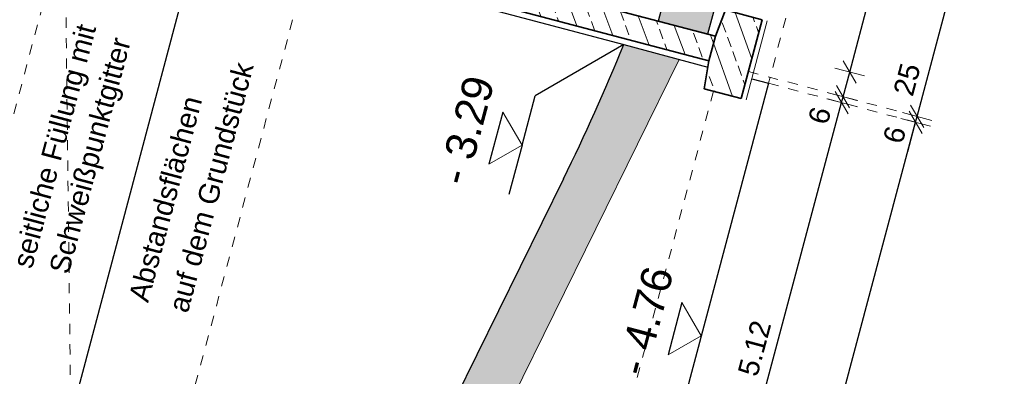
# Model space of a CAD drawing. Header units: metres. Extents: x 4462371 to 4462630, y 5328161 to 5328403.
# Tile 11 of 152: x 4462395.04 to 4462404.67, y 5328262.54 to 5328266.03. Entities that reach past the tile are written whole.
import ezdxf

# ---------------------------------------------------------------- set-up
doc = ezdxf.new("R2010")
doc.units = ezdxf.units.M
doc.header["$PDMODE"] = 65
doc.linetypes.add('AUSGEZOGEN', pattern=[0])
doc.linetypes.add('VERDECKT2_S2', pattern=[0.15, 0.1, -0.05])
for name, color, linetype, lineweight in [('Maßlinie_Allgemein', 7, 'AUSGEZOGEN', 13), ('Schraffur', 7, 'AUSGEZOGEN', 158), ('Standard', 7, 'AUSGEZOGEN', 13)]:
    doc.layers.add(name, color=color, linetype=linetype, lineweight=lineweight)
doc.styles.add('ARIAL', font='ARIAL.TTF')
doc.dimstyles.new('_DIMSTYLE_12', dxfattribs={"dimtxt": 0.2, "dimasz": 0.3, "dimexe": 0, "dimexo": 0, "dimgap": 0.1, "dimtad": 2, "dimrnd": 0.01, "dimzin": 4, "dimdsep": 46, "dimtxsty": 'ARIAL', "dimblk1": 'ALL_ML_STRICH', "dimblk2": 'ALL_ML_STRICH', "dimsah": 1, "dimcen": 0, "dimclrd": 7, "dimclre": 7, "dimclrt": 7, "dimadec": 0, "dimazin": 0, "dimtfac": 1, "dimtdec": 0, "dimtix": 1, "dimtmove": 2, "dimatfit": 3, "dimfxl": 0, "dimtzin": 0, "dimlwd": 0, "dimlwe": 13, "dimarcsym": 0})
doc.dimstyles.new('_DIMSTYLE_14', dxfattribs={"dimtxt": 0.2, "dimasz": 0.3, "dimexe": 0, "dimexo": 0, "dimgap": 0.1, "dimtad": 2, "dimdec": 1, "dimlfac": 100, "dimrnd": 1, "dimzin": 4, "dimdsep": 46, "dimtxsty": 'ARIAL', "dimblk1": 'ALL_ML_STRICH', "dimblk2": 'ALL_ML_STRICH', "dimsah": 1, "dimcen": 0, "dimclrd": 7, "dimclre": 7, "dimclrt": 7, "dimadec": 0, "dimazin": 0, "dimtfac": 1, "dimtdec": 0, "dimtix": 1, "dimtmove": 2, "dimatfit": 3, "dimfxl": 0, "dimtvp": 1.2, "dimtzin": 0, "dimlwd": 0, "dimlwe": 13, "dimarcsym": 0})
doc.dimstyles.new('_DIMSTYLE_24', dxfattribs={"dimtxt": 0.2, "dimasz": 0.3, "dimexe": 0, "dimexo": 0, "dimgap": 0.1, "dimtad": 0, "dimdec": 1, "dimlfac": 100, "dimrnd": 1, "dimzin": 4, "dimdsep": 46, "dimtxsty": 'ARIAL', "dimblk1": 'ALL_ML_STRICH', "dimblk2": 'ALL_ML_STRICH', "dimsah": 1, "dimcen": 0, "dimclrd": 7, "dimclre": 7, "dimclrt": 7, "dimadec": 0, "dimazin": 0, "dimtfac": 1, "dimtdec": 0, "dimtix": 1, "dimtmove": 2, "dimatfit": 3, "dimfxl": 0, "dimtvp": 1.2, "dimtzin": 0, "dimlwd": 0, "dimlwe": 13, "dimarcsym": 0})
pattern_1 = [(110, (0, 0), (-0.281907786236, -0.102606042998), []), (110, (-0.14095, -0.0513), (-0.281907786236, -0.102606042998), [0.1, -0.05])]

# ---------------------------------------------------------------- blocks, each defined once
blk = doc.blocks.new('ALL_ML_STRICH')
at = {"color": 0, "linetype": 'ByBlock', "lineweight": -2}
for p, q in [((0, -0.5), (0, 0.5)), ((-1, 0), (0.5, 0)), ((-0.3, -0.3), (0.3, 0.3))]:
    blk.add_line(p, q, dxfattribs=at)
blk = doc.blocks.new('*D313')
at = {"layer": 'DEFPOINTS', "color": 7, "linetype": 'AUSGEZOGEN', "lineweight": 13}
for p in [(4462402.3655, 5328265.4083), (4462394.3906, 5328248.0191), (4462398.9524, 5328246.8041)]:
    blk.add_point(p, dxfattribs=at)
at = {"layer": 'Maßlinie_Allgemein', "color": 7, "linetype": 'AUSGEZOGEN', "lineweight": -2}
for p, q in [((4462398.9524, 5328246.8041), (4462403.8052, 5328265.0249)), ((4462403.8052, 5328265.0249), (4462403.8052, 5328265.0249)), ((4462398.9524, 5328246.8041), (4462398.9524, 5328246.8041))]:
    blk.add_line(p, q, dxfattribs=at)
at = {"layer": 'Maßlinie_Allgemein', "color": 7, "linetype": 'AUSGEZOGEN', "lineweight": 13, "xscale": 0.3, "yscale": 0.3, "zscale": 0.3}
for p, rotation in [((4462403.8052, 5328265.0249), 75.08618480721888), ((4462398.9524, 5328246.8041), 255.0861848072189)]:
    blk.add_blockref('ALL_ML_STRICH', p, dxfattribs=dict(at, rotation=rotation))
at = {"layer": 'Maßlinie_Allgemein', "color": 7, "linetype": 'AUSGEZOGEN', "lineweight": 13, "insert": (4462401.184, 5328255.9734), "char_height": 0.2, "width": 1, "attachment_point": 5, "rotation": 75.08618, "style": 'ARIAL'}
blk.add_mtext('\\A1;{\\A1;{18.86\\H0.132000;\\S^ ;}}', dxfattribs=at)
blk = doc.blocks.new('*D314')
at = {"layer": 'DEFPOINTS', "color": 7, "linetype": 'AUSGEZOGEN', "lineweight": 13}
for p in [(4462401.463, 5328265.7108), (4462402.3655, 5328265.4083), (4462403.8052, 5328265.0249)]:
    blk.add_point(p, dxfattribs=at)
at = {"layer": 'Maßlinie_Allgemein', "color": 7, "linetype": 'AUSGEZOGEN', "lineweight": -2}
for p, q in [((4462403.8052, 5328265.0249), (4462403.8207, 5328265.0829)), ((4462403.8052, 5328265.0249), (4462403.8052, 5328265.0249)), ((4462403.8207, 5328265.0829), (4462403.8207, 5328265.0829))]:
    blk.add_line(p, q, dxfattribs=at)
at = {"layer": 'Maßlinie_Allgemein', "color": 7, "linetype": 'AUSGEZOGEN', "lineweight": 13, "xscale": 0.3, "yscale": 0.3, "zscale": 0.3}
for p, rotation in [((4462403.8052, 5328265.0249), 255.0861848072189), ((4462403.8207, 5328265.0829), 75.08618480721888)]:
    blk.add_blockref('ALL_ML_STRICH', p, dxfattribs=dict(at, rotation=rotation))
at = {"layer": 'Maßlinie_Allgemein', "color": 7, "linetype": 'AUSGEZOGEN', "lineweight": 13, "insert": (4462403.599, 5328264.9029), "char_height": 0.2, "width": 0.6, "attachment_point": 5, "rotation": 75.08618, "style": 'ARIAL'}
blk.add_mtext('\\A1;{\\A1;{6\\H0.132000;\\S^ ;}}', dxfattribs=at)
blk = doc.blocks.new('*D315')
at = {"layer": 'DEFPOINTS', "color": 7, "linetype": 'AUSGEZOGEN', "lineweight": 13}
for p in [(4462402.1707, 5328268.3682), (4462401.463, 5328265.7108), (4462403.8207, 5328265.0829)]:
    blk.add_point(p, dxfattribs=at)
at = {"layer": 'Maßlinie_Allgemein', "color": 7, "linetype": 'AUSGEZOGEN', "lineweight": -2}
for p, q in [((4462403.8207, 5328265.0829), (4462404.5284, 5328267.7402)), ((4462404.5284, 5328267.7402), (4462404.5284, 5328267.7402)), ((4462403.8207, 5328265.0829), (4462403.8207, 5328265.0829))]:
    blk.add_line(p, q, dxfattribs=at)
at = {"layer": 'Maßlinie_Allgemein', "color": 7, "linetype": 'AUSGEZOGEN', "lineweight": 13, "xscale": 0.3, "yscale": 0.3, "zscale": 0.3}
for p, rotation in [((4462404.5284, 5328267.7402), 75.08618480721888), ((4462403.8207, 5328265.0829), 255.0861848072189)]:
    blk.add_blockref('ALL_ML_STRICH', p, dxfattribs=dict(at, rotation=rotation))
at = {"layer": 'Maßlinie_Allgemein', "color": 7, "linetype": 'AUSGEZOGEN', "lineweight": 13, "insert": (4462403.9815, 5328266.4771), "char_height": 0.2, "width": 0.8, "attachment_point": 5, "rotation": 75.08618, "style": 'ARIAL'}
blk.add_mtext('\\A1;{\\A1;{2.75\\H0.132000;\\S^ ;}}', dxfattribs=at)
blk = doc.blocks.new('*D319')
at = {"layer": 'DEFPOINTS', "color": 7, "linetype": 'AUSGEZOGEN', "lineweight": 13}
for p in [(4462402.3655, 5328265.4083), (4462399.8517, 5328260.7794), (4462401.7628, 5328260.2704)]:
    blk.add_point(p, dxfattribs=at)
at = {"layer": 'Maßlinie_Allgemein', "color": 7, "linetype": 'AUSGEZOGEN', "lineweight": -2}
for p, q in [((4462401.7628, 5328260.2704), (4462403.0805, 5328265.2179)), ((4462403.0805, 5328265.2179), (4462403.0805, 5328265.2179)), ((4462401.7628, 5328260.2704), (4462401.7628, 5328260.2704))]:
    blk.add_line(p, q, dxfattribs=at)
at = {"layer": 'Maßlinie_Allgemein', "color": 7, "linetype": 'AUSGEZOGEN', "lineweight": 13, "xscale": 0.3, "yscale": 0.3, "zscale": 0.3}
for p, rotation in [((4462403.0805, 5328265.2179), 75.08618481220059), ((4462401.7628, 5328260.2704), 255.0861848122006)]:
    blk.add_blockref('ALL_ML_STRICH', p, dxfattribs=dict(at, rotation=rotation))
at = {"layer": 'Maßlinie_Allgemein', "color": 7, "linetype": 'AUSGEZOGEN', "lineweight": 13, "insert": (4462402.2291, 5328262.8114), "char_height": 0.2, "width": 0.8, "attachment_point": 5, "rotation": 75.08618, "style": 'ARIAL'}
blk.add_mtext('\\A1;{\\A1;{5.12\\H0.132000;\\S^ ;}}', dxfattribs=at)
blk = doc.blocks.new('*D320')
at = {"layer": 'DEFPOINTS', "color": 7, "linetype": 'AUSGEZOGEN', "lineweight": 13}
for p in [(4462401.463, 5328265.7108), (4462402.3655, 5328265.4083), (4462403.0805, 5328265.2179)]:
    blk.add_point(p, dxfattribs=at)
at = {"layer": 'Maßlinie_Allgemein', "color": 7, "linetype": 'AUSGEZOGEN', "lineweight": -2}
for p, q in [((4462403.0805, 5328265.2179), (4462403.096, 5328265.2759)), ((4462403.0805, 5328265.2179), (4462403.0805, 5328265.2179)), ((4462403.096, 5328265.2759), (4462403.096, 5328265.2759))]:
    blk.add_line(p, q, dxfattribs=at)
at = {"layer": 'Maßlinie_Allgemein', "color": 7, "linetype": 'AUSGEZOGEN', "lineweight": 13, "xscale": 0.3, "yscale": 0.3, "zscale": 0.3}
for p, rotation in [((4462403.0805, 5328265.2179), 255.0861848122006), ((4462403.096, 5328265.2759), 75.08618481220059)]:
    blk.add_blockref('ALL_ML_STRICH', p, dxfattribs=dict(at, rotation=rotation))
at = {"layer": 'Maßlinie_Allgemein', "color": 7, "linetype": 'AUSGEZOGEN', "lineweight": 13, "insert": (4462402.8661, 5328265.0911), "char_height": 0.2, "width": 0.6, "attachment_point": 5, "rotation": 75.08618, "style": 'ARIAL'}
blk.add_mtext('\\A1;{\\A1;{6\\H0.132000;\\S^ ;}}', dxfattribs=at)
blk = doc.blocks.new('*D321')
at = {"layer": 'DEFPOINTS', "color": 7, "linetype": 'AUSGEZOGEN', "lineweight": 13}
for p in [(4462401.2858, 5328266.0167), (4462401.463, 5328265.7108), (4462403.096, 5328265.2759)]:
    blk.add_point(p, dxfattribs=at)
at = {"layer": 'Maßlinie_Allgemein', "color": 7, "linetype": 'AUSGEZOGEN', "lineweight": -2}
for p, q in [((4462403.096, 5328265.2759), (4462403.1603, 5328265.5175)), ((4462403.1603, 5328265.5175), (4462403.1603, 5328265.5175)), ((4462403.096, 5328265.2759), (4462403.096, 5328265.2759))]:
    blk.add_line(p, q, dxfattribs=at)
at = {"layer": 'Maßlinie_Allgemein', "color": 7, "linetype": 'AUSGEZOGEN', "lineweight": 13, "xscale": 0.3, "yscale": 0.3, "zscale": 0.3}
for p, rotation in [((4462403.1603, 5328265.5175), 75.08618481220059), ((4462403.096, 5328265.2759), 255.0861848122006)]:
    blk.add_blockref('ALL_ML_STRICH', p, dxfattribs=dict(at, rotation=rotation))
at = {"layer": 'Maßlinie_Allgemein', "color": 7, "linetype": 'AUSGEZOGEN', "lineweight": 13, "insert": (4462403.721, 5328265.4443), "char_height": 0.2, "width": 0.8, "attachment_point": 5, "rotation": 75.08618, "style": 'ARIAL'}
blk.add_mtext('\\A1;{\\A1;{25\\H0.132000;\\S^ ;}}', dxfattribs=at)
blk = doc.blocks.new('*D322')
at = {"layer": 'DEFPOINTS', "color": 7, "linetype": 'AUSGEZOGEN', "lineweight": 13}
for p in [(4462401.8648, 5328268.1909), (4462401.2858, 5328266.0167), (4462403.1603, 5328265.5175)]:
    blk.add_point(p, dxfattribs=at)
at = {"layer": 'Maßlinie_Allgemein', "color": 7, "linetype": 'AUSGEZOGEN', "lineweight": -2}
for p, q in [((4462403.1603, 5328265.5175), (4462403.7394, 5328267.6917)), ((4462403.7394, 5328267.6917), (4462403.7394, 5328267.6917)), ((4462403.1603, 5328265.5175), (4462403.1603, 5328265.5175))]:
    blk.add_line(p, q, dxfattribs=at)
at = {"layer": 'Maßlinie_Allgemein', "color": 7, "linetype": 'AUSGEZOGEN', "lineweight": 13, "xscale": 0.3, "yscale": 0.3, "zscale": 0.3}
for p, rotation in [((4462403.7394, 5328267.6917), 75.08618481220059), ((4462403.1603, 5328265.5175), 255.0861848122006)]:
    blk.add_blockref('ALL_ML_STRICH', p, dxfattribs=dict(at, rotation=rotation))
at = {"layer": 'Maßlinie_Allgemein', "color": 7, "linetype": 'AUSGEZOGEN', "lineweight": 13, "insert": (4462403.2568, 5328266.6702), "char_height": 0.2, "width": 0.8, "attachment_point": 5, "rotation": 75.08618, "style": 'ARIAL'}
blk.add_mtext('\\A1;{\\A1;{2.25\\H0.132000;\\S^ ;}}', dxfattribs=at)
blk = doc.blocks.new('*D603')
at = {"layer": 'DEFPOINTS', "color": 7, "linetype": 'AUSGEZOGEN', "lineweight": 13}
for p in [(4462402.6384, 5328266.4326), (4462401.2858, 5328266.0167), (4462402.3655, 5328265.4083)]:
    blk.add_point(p, dxfattribs=at)
at = {"layer": 'Maßlinie_Allgemein', "color": 7, "linetype": 'AUSGEZOGEN', "lineweight": -2}
for p, q in [((4462401.4788, 5328266.7415), (4462401.4788, 5328266.7415)), ((4462402.6384, 5328266.4326), (4462401.4788, 5328266.7415)), ((4462402.6384, 5328266.4326), (4462402.6384, 5328266.4326))]:
    blk.add_line(p, q, dxfattribs=at)
at = {"layer": 'Maßlinie_Allgemein', "color": 7, "linetype": 'AUSGEZOGEN', "lineweight": 13, "xscale": 0.3, "yscale": 0.3, "zscale": 0.3}
for p, rotation in [((4462401.4788, 5328266.7415), 165.0861848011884), ((4462402.6384, 5328266.4326), 345.0861848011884)]:
    blk.add_blockref('ALL_ML_STRICH', p, dxfattribs=dict(at, rotation=rotation))
at = {"layer": 'Maßlinie_Allgemein', "color": 7, "linetype": 'AUSGEZOGEN', "lineweight": 13, "insert": (4462401.5326, 5328266.7307), "char_height": 0.2, "width": 0.8, "attachment_point": 5, "rotation": 165.08618, "style": 'ARIAL'}
blk.add_mtext('\\A1;{\\A1;{1.20\\H0.132000;\\S^ ;}}', dxfattribs=at)

msp = doc.modelspace()

# ---------------------------------------------------------------- hatches: boundary and pattern name
at = {"layer": 'Schraffur', "linetype": 'AUSGEZOGEN', "lineweight": 18}
h = msp.add_hatch(dxfattribs=at)
h.set_pattern_fill('SCHRAFFUR_7', scale=0.1, angle=65, style=0, pattern_type=2)
h.set_pattern_definition(pattern_1)
h.paths.add_polyline_path([(4462401.46299, 5328265.71081), (4462401.78177, 5328265.6259), (4462401.84611, 5328265.86748), (4462401.52733, 5328265.95238), (4462401.28575, 5328266.01673), (4462397.9423, 5328266.90721), (4462396.87936, 5328267.19031), (4462396.81502, 5328266.94874), (4462397.87796, 5328266.66563)], flags=0)
h = msp.add_hatch(dxfattribs=at)
h.set_pattern_fill('SCHRAFFUR_7', scale=0.1, angle=65, style=0, pattern_type=2)
h.set_pattern_definition(pattern_1)
h.paths.add_polyline_path([(4462401.73756, 5328265.35309), (4462402.09752, 5328265.25722), (4462402.30341, 5328266.03027), (4462401.94346, 5328266.12614), (4462401.84611, 5328265.86748), (4462401.78177, 5328265.6259)], flags=0)
at = {"layer": 'Standard', "linetype": 'AUSGEZOGEN', "lineweight": 13}
msp.add_hatch(color=254, dxfattribs=at).paths.add_polyline_path([(4462403.64783, 5328272.94209), (4462403.84086, 5328273.66683), (4462403.35755, 5328273.79555), (4462403.16452, 5328273.07082), (4462401.92917, 5328268.43251), (4462401.28575, 5328266.01673), (4462401.76906, 5328265.888), (4462402.41248, 5328268.30379)])
at = {"layer": 'Standard', "linetype": 'AUSGEZOGEN', "lineweight": 18}
msp.add_hatch(color=254, dxfattribs=at).paths.add_polyline_path([(4462400.76215, 5328265.34287), (4462400.56552, 5328264.90451), (4462400.35842, 5328264.471), (4462397.53945, 5328258.74808), (4462398.03217, 5328258.61685), (4462401.49208, 5328265.64097), (4462400.9482, 5328265.78582)])

# ---------------------------------------------------------------- linework, layer by layer
at = {"layer": 'Standard', "color": 7, "linetype": 'AUSGEZOGEN', "lineweight": 25}
for p, q in [((4462403.35755, 5328273.79555), (4462401.28575, 5328266.01673)), ((4462403.84086, 5328273.66683), (4462401.76906, 5328265.888)), ((4462396.79958, 5328266.89076), (4462392.84748, 5328252.0521)), ((4462396.79958, 5328266.89076), (4462400.9482, 5328265.78582)), ((4462400.9482, 5328265.78582), (4462400.08293, 5328265.28452)), ((4462400.9482, 5328265.78582), (4462401.77212, 5328265.56638)), ((4462402.36554, 5328265.40833), (4462401.04783, 5328260.4608)), ((4462402.20117, 5328265.45211), (4462402.36554, 5328265.40833)), ((4462399.95424, 5328264.80136), (4462400.08293, 5328265.28452)), ((4462399.76625, 5328265.12584), (4462399.62977, 5328264.61337)), ((4462399.95424, 5328264.80136), (4462399.82556, 5328264.31821)), ((4462400.35842, 5328264.471), (4462394.73221, 5328253.04898)), ((4462401.5187, 5328263.25904), (4462401.38221, 5328262.74658))]:
    msp.add_line(p, q, dxfattribs=at)
at = {"layer": 'Standard', "color": 7, "linetype": 'AUSGEZOGEN', "lineweight": 35}
for p, q in [((4462401.84611, 5328265.86748), (4462396.87936, 5328267.19031)), ((4462396.81502, 5328266.94874), (4462401.78177, 5328265.6259)), ((4462401.84611, 5328265.86748), (4462401.94346, 5328266.12614)), ((4462402.30341, 5328266.03027), (4462401.92691, 5328266.13055)), ((4462402.09752, 5328265.25722), (4462402.30341, 5328266.03027)), ((4462401.78177, 5328265.6259), (4462401.84611, 5328265.86748)), ((4462401.78177, 5328265.6259), (4462401.73756, 5328265.35309)), ((4462401.73756, 5328265.35309), (4462402.09752, 5328265.25722))]:
    msp.add_line(p, q, dxfattribs=at)
at = {"layer": 'Standard', "color": 7, "linetype": 'VERDECKT2_S2', "lineweight": 13}
for p, q in [((4462395.46873, 5328266.9451), (4462391.07654, 5328250.45405)), ((4462395.5372, 5328262.15099), (4462395.47903, 5328266.98375))]:
    msp.add_line(p, q, dxfattribs=at)
at = {"layer": 'Standard', "color": 7, "linetype": 'VERDECKT2_S2', "lineweight": 18}
for p, q in [((4462397.86252, 5328266.60765), (4462393.96959, 5328251.99114)), ((4462402.63835, 5328266.43262), (4462402.36554, 5328265.40833)), ((4462402.16829, 5328265.52296), (4462403.82069, 5328265.08286)), ((4462402.36554, 5328265.40833), (4462403.80525, 5328265.02488)), ((4462401.82705, 5328265.32925), (4462400.56467, 5328260.58948))]:
    msp.add_line(p, q, dxfattribs=at)
at = {"layer": 'Standard', "color": 7, "linetype": 'AUSGEZOGEN', "lineweight": 13}
for p, q in [((4462402.14583, 5328265.24435), (4462402.35172, 5328266.0174)), ((4462401.49208, 5328265.64097), (4462394.54298, 5328251.53329)), ((4462399.95424, 5328264.80136), (4462399.76625, 5328265.12584)), ((4462399.95424, 5328264.80136), (4462399.62977, 5328264.61337)), ((4462401.70669, 5328262.93457), (4462401.5187, 5328263.25904)), ((4462401.70669, 5328262.93457), (4462401.38221, 5328262.74658))]:
    msp.add_line(p, q, dxfattribs=at)
at = {"layer": 'Standard', "color": 7, "linetype": 'AUSGEZOGEN', "lineweight": 25}
msp.add_arc((4462382.41691, 5328273.30855), 20, 333.776253, 337.90543, dxfattribs=at)

# ---------------------------------------------------------------- texts
at = {"layer": 'Standard', "color": 7, "linetype": 'AUSGEZOGEN', "lineweight": 18, "char_height": 0.2, "style": 'ARIAL'}
for s, insert, width, attachment_point, rotation, line_spacing_factor in [('{\\fArial|i0|b0;\\H0.200000;\\W1.000000;\\C7;seitliche Füllung mit}\\P{\\fArial|i0|b0;\\H0.200000;\\W1.000000;\\C7;Schweißpunktgitter}\\P', (4462395.27821, 5328264.81851), 2.5671746, 2, 75.086185, 1.084337), ('{\\fArial|i0|b0;\\H0.200000;\\W1.000000;\\C7;Abstandsflächen}\\P{\\fArial|i0|b0;\\H0.200000;\\W1.000000;\\C7;auf dem Grundstück}\\P', (4462396.10018, 5328263.30263), 2.6238107, 1, 75.093853, 1.204819)]:
    msp.add_mtext(s, dxfattribs=dict(at, insert=insert, width=width, attachment_point=attachment_point, rotation=rotation, line_spacing_factor=line_spacing_factor))
at = {"layer": 'Standard', "color": 7, "linetype": 'AUSGEZOGEN', "lineweight": 18, "char_height": 0.3, "width": 1.2249721, "attachment_point": 8, "rotation": 75.086185, "style": 'ARIAL'}
for s, insert in [('\\W1.00;-\\~3.29', (4462399.55306, 5328264.90821)), ('\\W1.00;-\\~4.76', (4462401.3054, 5328263.04144))]:
    msp.add_mtext(s, dxfattribs=dict(at, insert=insert))

# ---------------------------------------------------------------- dimensions: what is measured, and where the dimension line sits
at = {"layer": 'Maßlinie_Allgemein', "color": 7, "linetype": 'AUSGEZOGEN', "lineweight": 13}
for base, p1, p2, angle, dimstyle, picture, middle in [((4462404.52844, 5328267.74022), (4462403.82069, 5328265.08286), (4462404.52844, 5328267.74022), 75.086185, '_DIMSTYLE_12', '*D315', (4462403.98153, 5328266.47713)), ((4462403.73937, 5328267.69167), (4462403.16029, 5328265.51746), (4462403.73937, 5328267.69167), 75.086185, '_DIMSTYLE_12', '*D322', (4462403.2568, 5328266.67015)), ((4462401.47878, 5328266.74146), (4462402.63835, 5328266.43262), (4462401.47878, 5328266.74146), 165.086185, '_DIMSTYLE_12', '*D603', (4462401.5326, 5328266.73066)), ((4462403.16029, 5328265.51746), (4462403.09595, 5328265.27589), (4462403.16029, 5328265.51746), 75.086185, '_DIMSTYLE_24', '*D321', (4462403.72095, 5328265.44426)), ((4462403.82069, 5328265.08286), (4462403.80525, 5328265.02488), (4462403.82069, 5328265.08286), 75.086185, '_DIMSTYLE_14', '*D314', (4462403.59903, 5328264.90286)), ((4462403.09595, 5328265.27589), (4462403.08051, 5328265.21791), (4462403.09595, 5328265.27589), 75.086185, '_DIMSTYLE_14', '*D320', (4462402.86612, 5328265.09115)), ((4462403.80525, 5328265.02488), (4462398.95237, 5328246.80413), (4462403.80525, 5328265.02488), 75.086185, '_DIMSTYLE_12', '*D313', (4462401.18401, 5328255.97345)), ((4462403.08051, 5328265.21791), (4462401.7628, 5328260.27038), (4462403.08051, 5328265.21791), 75.086185, '_DIMSTYLE_12', '*D319', (4462402.22908, 5328262.81144))]:
    dim = msp.add_linear_dim(base=base, p1=p1, p2=p2, angle=angle, dimstyle=dimstyle, override={"dimpost": '<>', "dimclrd": 7, "dimclre": 7, "dimclrt": 7, "dimlwd": 0, "dimlwe": 13}, dxfattribs=at)
    dim.commit()
    dim.dimension.update_dxf_attribs({"geometry": picture, "text_midpoint": middle, "dimtype": 160})

doc.saveas('drawing.dxf')
